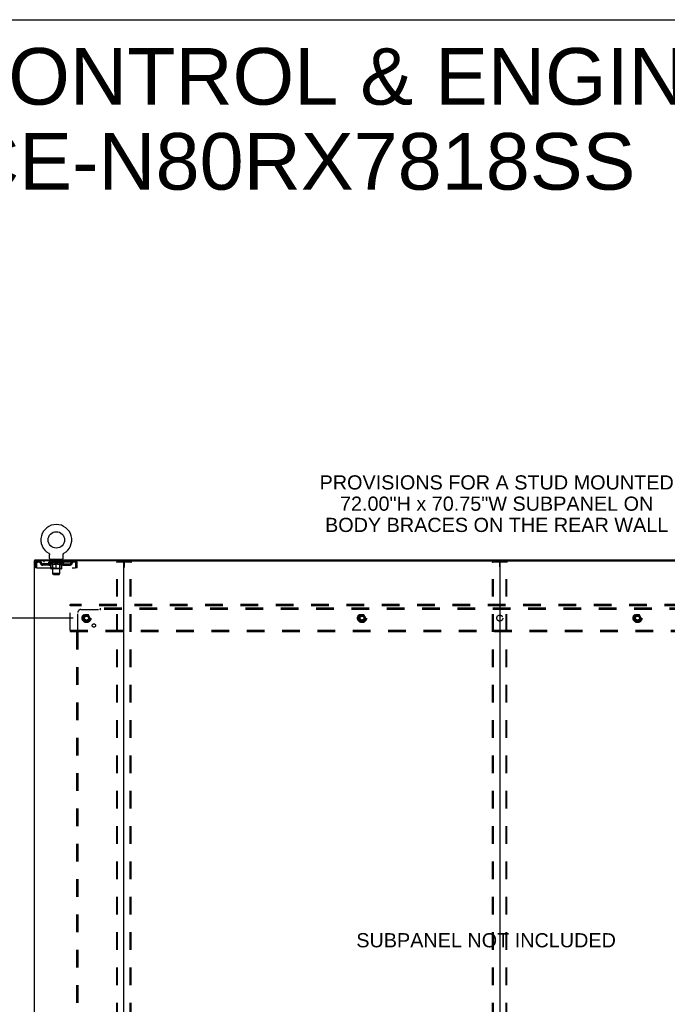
# Model space of a CAD drawing. Header units: inches. Extents: x 0 to 268, y 0 to 174.
# Tile 78 of 79: x 185 to 239, y 91 to 174. Entities that reach past the tile are written whole.
import ezdxf

# ---------------------------------------------------------------- set-up
doc = ezdxf.new("R2010")
doc.units = ezdxf.units.IN
doc.header["$LTSCALE"] = 14.749625
doc.header["$MEASUREMENT"] = 0
doc.linetypes.add('DOT', pattern=[0.2, 0.1, -0.1])
doc.linetypes.add('HIDDEN', pattern=[0.2, 0.1, -0.1])
doc.layers.get('0').update_dxf_attribs({"linetype": 'CONTINUOUS'})
for name, color, linetype in [('DEFAULT_2', 8, 'HIDDEN'), ('DIMENSIONS', 7, 'CONTINUOUS'), ('SUBPANEL', 7, 'CONTINUOUS'), ('WITNESSMARKS', 7, 'CONTINUOUS')]:
    doc.layers.add(name, color=color, linetype=linetype)
doc.styles.get("Standard").update_dxf_attribs({"font": 'arial.ttf'})
doc.dimstyles.new('DIMSTYLE_1', dxfattribs={"dimtxt": 1.183125, "dimasz": 1.5775, "dimexe": 0.09, "dimexo": 0.07, "dimgap": 0.0375, "dimtad": 0, "dimtih": 1, "dimtoh": 1, "dimzin": 4, "dimdsep": 46, "dimtxsty": 'Standard', "dimblk": '_FILLED', "dimblk1": '_FILLED', "dimblk2": '_FILLED', "dimcen": 0.09, "dimadec": 3, "dimazin": 1, "dimtfac": 1, "dimtdec": 3, "dimtofl": 0, "dimtmove": 0, "dimatfit": 3, "dimldrblk": '_FILLED', "dimfxl": 0, "dimtolj": 1, "dimtzin": 4, "dimarcsym": 0})

# ---------------------------------------------------------------- blocks, each defined once
blk = doc.blocks.new('_FILLED')
at = {"color": 0, "linetype": 'ByBlock'}
blk.add_solid([(0, 0), (-1, 0.2), (-1, -0.2)], dxfattribs=at)
blk = doc.blocks.new('*D4')
at = {"layer": 'DIMENSIONS', "color": 2, "linetype": 'Continuous'}
for p, q in [((189.43, 123.532), (178.333, 123.532)), ((179.753, 123.532), (179.753, 91.993)), ((179.753, 53.282), (179.753, 89.627)), ((189.43, 53.282), (178.333, 53.282))]:
    blk.add_line(p, q, dxfattribs=at)
at = {"layer": 'DIMENSIONS', "color": 2, "linetype": 'Continuous', "xscale": 1.5775, "yscale": 1.5775, "zscale": 1.5775}
for p, rotation in [((179.753, 123.532), 90), ((179.753, 53.282), 270)]:
    blk.add_blockref('_FILLED', p, dxfattribs=dict(at, rotation=rotation))
at = {"layer": 'DIMENSIONS', "color": 2, "linetype": 'Continuous', "insert": (179.753, 91.402), "char_height": 1.1831, "width": 4.13434, "attachment_point": 2, "line_spacing_factor": 0.9}
blk.add_mtext('70.25', dxfattribs=at)

msp = doc.modelspace()

# ---------------------------------------------------------------- linework, layer by layer
at = {"color": 7, "linetype": 'Continuous'}
for p, q in [((0, 173.525), (268.175, 173.525)), ((186.212, 128.303), (186.212, 128.407)), ((187.379, 128.945), (187.378, 128.945)), ((187.378, 128.945), (187.383, 128.943)), ((187.381, 128.944), (187.38, 128.945)), ((187.383, 128.943), (187.387, 128.94)), ((187.387, 128.94), (187.391, 128.937)), ((187.391, 128.937), (187.395, 128.934)), ((187.395, 128.934), (187.399, 128.931)), ((187.399, 128.931), (187.403, 128.928)), ((187.403, 128.928), (187.407, 128.924)), ((187.407, 128.924), (187.41, 128.921)), ((187.41, 128.921), (187.414, 128.917)), ((187.414, 128.917), (187.417, 128.913)), ((187.417, 128.913), (187.421, 128.909)), ((187.42, 128.909), (187.424, 128.905)), ((187.423, 128.905), (187.426, 128.901)), ((187.426, 128.901), (187.429, 128.897)), ((187.429, 128.897), (187.432, 128.892)), ((187.432, 128.892), (187.434, 128.888)), ((187.434, 128.888), (187.437, 128.883)), ((187.437, 128.883), (187.439, 128.879)), ((187.439, 128.879), (187.441, 128.874)), ((187.441, 128.874), (187.443, 128.869)), ((187.443, 128.869), (187.444, 128.865)), ((187.444, 128.865), (187.446, 128.86)), ((187.446, 128.86), (187.447, 128.855)), ((187.447, 128.855), (187.448, 128.85)), ((187.448, 128.85), (187.449, 128.845)), ((187.449, 128.845), (187.45, 128.84)), ((187.45, 128.84), (187.45, 128.835)), ((187.451, 128.825), (187.451, 128.82)), ((187.451, 128.506), (187.451, 128.82)), ((187.514, 128.437), (187.514, 128.407)), ((188.514, 128.437), (187.514, 128.437)), ((188.514, 128.437), (188.514, 128.407)), ((188.576, 128.506), (188.576, 128.82)), ((188.577, 128.835), (188.578, 128.84)), ((188.577, 128.83), (188.577, 128.835)), ((188.578, 128.845), (188.579, 128.85)), ((188.578, 128.84), (188.578, 128.845)), ((188.579, 128.85), (188.58, 128.855)), ((188.58, 128.855), (188.582, 128.86)), ((188.582, 128.86), (188.583, 128.865)), ((188.583, 128.865), (188.585, 128.869)), ((188.585, 128.869), (188.587, 128.874)), ((188.587, 128.874), (188.589, 128.879)), ((188.589, 128.879), (188.591, 128.883)), ((188.591, 128.883), (188.593, 128.888)), ((188.593, 128.888), (188.596, 128.892)), ((188.596, 128.892), (188.598, 128.897)), ((188.598, 128.897), (188.601, 128.901)), ((188.601, 128.901), (188.604, 128.905)), ((188.604, 128.905), (188.607, 128.909)), ((188.607, 128.909), (188.61, 128.913)), ((188.61, 128.913), (188.614, 128.917)), ((188.614, 128.917), (188.617, 128.921)), ((188.617, 128.921), (188.621, 128.924)), ((188.621, 128.924), (188.624, 128.928)), ((188.624, 128.928), (188.628, 128.931)), ((188.628, 128.931), (188.632, 128.934)), ((188.632, 128.934), (188.636, 128.937)), ((188.636, 128.937), (188.64, 128.94)), ((188.64, 128.94), (188.645, 128.943)), ((188.64, 128.94), (188.642, 128.941)), ((188.645, 128.943), (188.649, 128.945)), ((188.648, 128.945), (188.646, 128.944)), ((188.649, 128.945), (188.649, 128.945)), ((186.25, 128.303), (186.221, 128.303)), ((193.62, 128.303), (256.45, 128.303)), ((225.035, 128.263), (225.035, 48.551))]:
    msp.add_line(p, q, dxfattribs=at)
at = {"color": 3, "linetype": 'Continuous'}
for p, q in [((186.212, 128.407), (263.858, 128.407)), ((186.16, 128.303), (186.16, 48.511)), ((186.221, 128.303), (186.16, 128.303)), ((193.62, 128.303), (186.25, 128.303)), ((193.66, 48.551), (193.66, 128.263))]:
    msp.add_line(p, q, dxfattribs=at)
at = {"color": 7, "linetype": 'Continuous'}
for points in [[(187.45, 128.835), (187.451, 128.83), (187.451, 128.825)], [(188.576, 128.82), (188.576, 128.825), (188.577, 128.83)], [(188.576, 128.82), (188.576, 128.825), (188.577, 128.83)]]:
    msp.add_lwpolyline(points, dxfattribs=at)
msp.add_circle((188.014, 130.065), 0.688, dxfattribs=at)
for centre, radius, start, end in [((188.014, 130.065), 1.288, 299.50527, 240.49473), ((187.52, 128.506), 0.069, 180, 265), ((188.507, 128.506), 0.069, 275, 360), ((193.7, 128.263), 0.04, 90, 180), ((224.995, 128.263), 0.04, 0, 90), ((225.075, 128.263), 0.04, 90, 180)]:
    msp.add_arc(centre, radius, start, end, dxfattribs=at)
at = {"color": 3, "linetype": 'Continuous'}
msp.add_arc((193.62, 128.263), 0.04, 0, 90, dxfattribs=at)
at = {"layer": 'DEFAULT_2', "color": 8, "linetype": 'HIDDEN'}
for p, q in [((187.378, 128.945), (187.378, 128.945)), ((187.386, 128.941), (187.387, 128.94)), ((187.611, 128.437), (187.611, 128.407)), ((187.649, 128.347), (187.649, 128.427)), ((187.719, 128.337), (187.659, 128.337)), ((187.714, 127.256), (187.714, 128.327)), ((188.369, 128.337), (188.309, 128.337)), ((188.314, 127.256), (188.314, 128.327)), ((188.379, 128.347), (188.379, 128.427)), ((188.417, 128.437), (188.417, 128.407)), ((186.264, 128.136), (186.264, 127.741)), ((186.264, 128.136), (186.368, 128.136)), ((186.368, 127.741), (186.264, 127.741)), ((186.368, 128.136), (186.368, 127.741)), ((186.398, 127.741), (186.398, 128.136)), ((186.398, 127.741), (189.63, 127.741)), ((186.431, 128.303), (186.431, 128.199)), ((189.597, 128.199), (186.431, 128.199)), ((186.899, 127.948), (186.899, 128.052)), ((187.382, 128.052), (186.899, 128.052)), ((187.382, 127.948), (186.899, 127.948)), ((186.982, 128.303), (186.982, 128.199)), ((187.149, 127.948), (187.149, 128.052)), ((187.38, 128.152), (187.38, 128.199)), ((187.54, 128.041), (187.38, 128.152)), ((188.647, 128.152), (187.38, 128.152)), ((187.39, 128.193), (187.39, 128.199)), ((187.399, 128.189), (187.399, 128.193)), ((187.399, 128.189), (188.629, 128.189)), ((187.408, 128.189), (187.408, 128.193)), ((187.409, 128.189), (187.409, 128.193)), ((187.419, 128.193), (187.419, 128.199)), ((187.435, 128.189), (187.435, 128.193)), ((187.437, 128.189), (187.437, 128.193)), ((187.465, 128.193), (187.465, 128.199)), ((187.48, 128.189), (187.48, 128.193)), ((187.482, 128.189), (187.482, 128.193)), ((187.687, 128.192), (187.485, 128.192)), ((187.529, 128.193), (187.529, 128.199)), ((187.53, 128.189), (187.53, 128.192)), ((187.531, 128.189), (187.531, 128.192)), ((187.534, 128.189), (187.534, 128.192)), ((187.54, 128.041), (187.55, 128.041)), ((187.541, 128.189), (187.541, 128.193)), ((187.541, 128.189), (187.541, 128.192)), ((187.544, 128.189), (187.544, 128.193)), ((187.548, 128.189), (187.548, 128.193)), ((187.55, 127.678), (187.55, 128.084)), ((187.552, 128.189), (187.552, 128.192)), ((187.566, 128.189), (187.566, 128.192)), ((187.576, 128.199), (187.576, 128.303)), ((187.584, 128.189), (187.584, 128.192)), ((187.585, 128.189), (187.585, 128.195)), ((188.44, 127.641), (187.587, 127.641)), ((187.605, 128.189), (187.605, 128.192)), ((187.607, 128.193), (187.607, 128.199)), ((187.616, 128.189), (187.616, 128.193)), ((187.62, 128.189), (187.62, 128.193)), ((187.63, 128.189), (187.63, 128.192)), ((187.641, 128.189), (187.641, 128.196)), ((187.657, 128.189), (187.657, 128.192)), ((187.66, 128.189), (187.66, 128.192)), ((187.701, 127.681), (187.661, 127.641)), ((187.687, 128.189), (187.687, 128.192)), ((187.754, 128.192), (187.692, 128.192)), ((187.693, 128.041), (187.872, 128.041)), ((187.697, 128.193), (187.697, 128.199)), ((187.701, 127.681), (187.701, 128.149)), ((188.326, 127.681), (187.701, 127.681)), ((187.704, 128.189), (187.704, 128.193)), ((187.709, 128.189), (187.709, 128.193)), ((187.715, 128.189), (187.715, 128.198)), ((187.719, 128.189), (187.719, 128.192)), ((187.73, 128.189), (187.73, 128.192)), ((187.754, 128.189), (187.754, 128.192)), ((187.829, 128.192), (187.77, 128.192)), ((187.79, 128.189), (187.79, 128.192)), ((187.797, 128.193), (187.797, 128.199)), ((187.801, 128.189), (187.801, 128.193)), ((187.803, 128.189), (187.803, 128.198)), ((187.806, 128.189), (187.806, 128.193)), ((187.813, 128.189), (187.813, 128.193)), ((187.829, 128.189), (187.829, 128.192)), ((187.909, 128.192), (187.855, 128.192)), ((187.868, 128.189), (187.868, 128.192)), ((187.899, 128.192), (187.977, 128.197)), ((187.904, 128.193), (187.904, 128.199)), ((187.904, 128.193), (187.904, 128.199)), ((187.904, 128.199), (187.904, 128.199)), ((187.904, 128.189), (187.904, 128.193)), ((187.908, 128.189), (187.908, 128.193)), ((187.909, 128.189), (187.909, 128.192)), ((187.91, 128.189), (187.91, 128.193)), ((187.945, 128.192), (188.009, 128.192)), ((187.95, 128.189), (187.95, 128.192)), ((187.956, 128.192), (187.956, 128.196)), ((187.977, 128.192), (187.977, 128.197)), ((187.993, 128.189), (187.993, 128.192)), ((188.011, 128.193), (188.011, 128.193)), ((188.011, 128.189), (188.011, 128.193)), ((188.011, 128.189), (188.011, 128.193)), ((188.014, 128.193), (188.014, 128.199)), ((188.014, 128.199), (188.128, 128.192)), ((188.014, 127.641), (188.014, 128.085)), ((188.016, 128.189), (188.016, 128.193)), ((188.016, 128.189), (188.016, 128.193)), ((188.016, 128.193), (188.016, 128.193)), ((188.035, 128.189), (188.035, 128.192)), ((188.035, 128.192), (188.083, 128.192)), ((188.077, 128.189), (188.077, 128.192)), ((188.118, 128.189), (188.118, 128.193)), ((188.118, 128.189), (188.118, 128.192)), ((188.118, 128.192), (188.173, 128.192)), ((188.119, 128.189), (188.119, 128.193)), ((188.123, 128.193), (188.123, 128.199)), ((188.123, 128.199), (188.124, 128.199)), ((188.123, 128.189), (188.123, 128.193)), ((188.124, 128.193), (188.124, 128.199)), ((188.155, 128.041), (188.335, 128.041)), ((188.16, 128.189), (188.16, 128.192)), ((188.199, 128.189), (188.199, 128.192)), ((188.199, 128.192), (188.258, 128.192)), ((188.214, 128.189), (188.214, 128.193)), ((188.222, 128.189), (188.222, 128.193)), ((188.224, 128.189), (188.224, 128.198)), ((188.227, 128.189), (188.227, 128.193)), ((188.23, 128.193), (188.23, 128.199)), ((188.238, 128.189), (188.238, 128.192)), ((188.274, 128.189), (188.274, 128.192)), ((188.274, 128.192), (188.336, 128.192)), ((188.298, 128.189), (188.298, 128.192)), ((188.309, 128.189), (188.309, 128.192)), ((188.313, 128.189), (188.313, 128.198)), ((188.319, 128.189), (188.319, 128.193)), ((188.324, 128.189), (188.324, 128.193)), ((188.326, 127.681), (188.326, 128.149)), ((188.326, 127.681), (188.366, 127.641)), ((188.33, 128.193), (188.33, 128.199)), ((188.341, 128.189), (188.341, 128.192)), ((188.341, 128.192), (188.542, 128.192)), ((188.368, 128.189), (188.368, 128.192)), ((188.371, 128.189), (188.371, 128.192)), ((188.386, 128.189), (188.386, 128.196)), ((188.398, 128.189), (188.398, 128.192)), ((188.407, 128.189), (188.407, 128.193)), ((188.411, 128.189), (188.411, 128.193)), ((188.421, 128.193), (188.421, 128.199)), ((188.422, 128.189), (188.422, 128.192)), ((188.443, 128.189), (188.443, 128.195)), ((188.443, 128.189), (188.443, 128.192)), ((188.451, 128.199), (188.451, 128.303)), ((188.461, 128.189), (188.461, 128.192)), ((188.475, 128.189), (188.475, 128.192)), ((188.477, 127.678), (188.477, 128.084)), ((188.477, 128.041), (188.488, 128.041)), ((188.48, 128.189), (188.48, 128.193)), ((188.483, 128.189), (188.483, 128.193)), ((188.487, 128.189), (188.487, 128.193)), ((188.487, 128.189), (188.487, 128.192)), ((188.488, 128.041), (188.647, 128.152)), ((188.494, 128.189), (188.494, 128.192)), ((188.497, 128.189), (188.497, 128.192)), ((188.497, 128.189), (188.497, 128.192)), ((188.499, 128.193), (188.499, 128.199)), ((188.545, 128.189), (188.545, 128.193)), ((188.548, 128.189), (188.548, 128.193)), ((188.562, 128.193), (188.562, 128.199)), ((188.591, 128.189), (188.591, 128.193)), ((188.593, 128.189), (188.593, 128.193)), ((188.609, 128.193), (188.609, 128.199)), ((188.619, 128.189), (188.619, 128.193)), ((188.62, 128.189), (188.62, 128.193)), ((188.629, 128.189), (188.629, 128.193)), ((188.637, 128.193), (188.637, 128.199)), ((188.645, 128.052), (189.128, 128.052)), ((188.645, 127.948), (189.128, 127.948)), ((188.647, 128.152), (188.647, 128.199)), ((188.878, 127.948), (188.878, 128.052)), ((189.045, 128.303), (189.045, 128.199)), ((189.128, 127.948), (189.128, 128.052)), ((189.597, 128.303), (189.597, 128.199)), ((189.599, 128.302), (189.597, 128.303)), ((189.63, 128.136), (189.63, 127.741)), ((189.66, 127.741), (189.66, 128.136)), ((189.764, 128.136), (189.66, 128.136)), ((189.764, 127.741), (189.66, 127.741)), ((189.764, 127.741), (189.764, 128.136)), ((193.056, 48.625), (193.056, 128.19)), ((193.077, 128.22), (194.242, 128.22)), ((193.129, 48.625), (193.129, 128.19)), ((194.19, 48.625), (194.19, 128.19)), ((194.264, 48.625), (194.264, 128.19)), ((224.431, 48.625), (224.431, 128.19)), ((224.452, 128.22), (225.617, 128.22)), ((224.504, 48.625), (224.504, 128.19)), ((225.565, 48.625), (225.565, 128.19)), ((225.639, 48.625), (225.639, 128.19)), ((187.783, 127.187), (187.714, 127.256)), ((188.314, 127.256), (187.714, 127.256)), ((187.783, 127.187), (188.245, 127.187)), ((188.245, 127.187), (188.314, 127.256)), ((189.16, 124.553), (189.16, 124.657)), ((260.91, 124.657), (189.16, 124.657)), ((189.16, 122.511), (189.16, 124.553)), ((260.91, 124.553), (189.16, 124.553)), ((190.372, 123.805), (190.217, 123.537)), ((190.217, 123.527), (190.372, 123.26)), ((190.689, 123.81), (190.38, 123.81)), ((190.852, 123.537), (190.698, 123.805)), ((190.698, 123.26), (190.852, 123.527)), ((213.372, 123.805), (213.217, 123.537)), ((213.217, 123.527), (213.372, 123.26)), ((213.689, 123.81), (213.38, 123.81)), ((213.852, 123.537), (213.698, 123.805)), ((213.698, 123.26), (213.852, 123.527)), ((236.372, 123.805), (236.217, 123.537)), ((236.217, 123.527), (236.372, 123.26)), ((236.689, 123.81), (236.38, 123.81)), ((236.852, 123.537), (236.698, 123.805)), ((236.698, 123.26), (236.852, 123.527)), ((190.689, 123.255), (190.38, 123.255)), ((213.689, 123.255), (213.38, 123.255)), ((236.689, 123.255), (236.38, 123.255)), ((189.16, 122.511), (189.16, 122.407)), ((189.16, 122.511), (260.91, 122.511)), ((189.16, 122.407), (260.91, 122.407))]:
    msp.add_line(p, q, dxfattribs=at)
for points in [[(186.431, 128.303), (186.428, 128.302), (186.426, 128.299), (186.424, 128.294), (186.421, 128.287), (186.419, 128.278), (186.417, 128.267), (186.414, 128.254), (186.412, 128.24), (186.41, 128.225), (186.407, 128.209), (186.405, 128.191), (186.402, 128.173), (186.4, 128.155), (186.398, 128.136)], [(186.431, 128.199), (186.428, 128.199), (186.426, 128.198), (186.424, 128.196), (186.421, 128.193), (186.419, 128.19), (186.417, 128.185), (186.414, 128.181), (186.412, 128.175), (186.41, 128.17), (186.407, 128.163), (186.405, 128.157), (186.402, 128.15), (186.4, 128.143), (186.398, 128.136)], [(187.7, 128.041), (187.675, 128.045), (187.651, 128.051), (187.626, 128.058), (187.601, 128.066), (187.576, 128.074), (187.55, 128.084)], [(187.55, 128.083), (187.575, 128.074), (187.599, 128.065), (187.623, 128.058), (187.646, 128.051), (187.669, 128.046), (187.693, 128.041)], [(188.014, 128.085), (187.988, 128.075), (187.962, 128.066), (187.937, 128.058), (187.912, 128.051), (187.887, 128.045), (187.863, 128.041)], [(187.872, 128.041), (187.896, 128.046), (187.919, 128.051), (187.942, 128.058), (187.966, 128.065), (187.99, 128.074), (188.014, 128.083)], [(188.165, 128.041), (188.14, 128.045), (188.115, 128.051), (188.09, 128.058), (188.065, 128.066), (188.039, 128.075), (188.014, 128.085)], [(188.014, 128.083), (188.038, 128.073), (188.062, 128.065), (188.085, 128.058), (188.109, 128.051), (188.132, 128.045), (188.155, 128.041)], [(188.477, 128.084), (188.451, 128.074), (188.426, 128.065), (188.401, 128.058), (188.376, 128.051), (188.352, 128.045), (188.327, 128.041)], [(188.335, 128.041), (188.358, 128.046), (188.382, 128.051), (188.405, 128.058), (188.429, 128.065), (188.453, 128.074), (188.477, 128.083)], [(189.606, 128.193), (189.604, 128.196), (189.601, 128.198), (189.599, 128.199), (189.597, 128.199)], [(189.599, 128.302), (189.601, 128.299), (189.604, 128.294), (189.606, 128.287), (189.609, 128.278), (189.611, 128.267), (189.613, 128.254), (189.616, 128.24), (189.618, 128.225), (189.62, 128.209), (189.623, 128.191), (189.625, 128.173), (189.627, 128.155), (189.63, 128.136)], [(189.606, 128.193), (189.609, 128.19), (189.611, 128.185), (189.613, 128.181), (189.616, 128.175), (189.618, 128.17), (189.62, 128.163), (189.623, 128.157), (189.625, 128.15), (189.627, 128.143), (189.63, 128.136)], [(193.056, 128.19), (193.057, 128.198), (193.059, 128.205), (193.062, 128.211), (193.066, 128.216), (193.071, 128.219), (193.077, 128.22)], [(193.151, 128.22), (193.145, 128.219), (193.14, 128.216), (193.136, 128.211), (193.132, 128.205), (193.13, 128.198), (193.129, 128.19)], [(194.19, 128.19), (194.189, 128.198), (194.187, 128.205), (194.184, 128.211), (194.179, 128.216), (194.175, 128.219), (194.169, 128.22)], [(194.242, 128.22), (194.248, 128.219), (194.253, 128.216), (194.257, 128.211), (194.261, 128.205), (194.263, 128.198), (194.264, 128.19)], [(224.431, 128.19), (224.432, 128.198), (224.434, 128.205), (224.437, 128.211), (224.441, 128.216), (224.446, 128.219), (224.452, 128.22)], [(224.526, 128.22), (224.52, 128.219), (224.515, 128.216), (224.511, 128.211), (224.507, 128.205), (224.505, 128.198), (224.504, 128.19)], [(225.565, 128.19), (225.564, 128.198), (225.562, 128.205), (225.559, 128.211), (225.554, 128.216), (225.55, 128.219), (225.544, 128.22)], [(225.617, 128.22), (225.623, 128.219), (225.628, 128.216), (225.632, 128.211), (225.636, 128.205), (225.638, 128.198), (225.639, 128.19)]]:
    msp.add_lwpolyline(points, dxfattribs=at)
for centre, radius in [((190.535, 123.532), 0.372), ((190.535, 123.532), 0.356), ((190.535, 123.532), 0.312), ((190.535, 123.532), 0.204), ((190.535, 123.532), 0.188), ((190.535, 123.532), 0.183), ((190.535, 123.532), 0.165), ((213.535, 123.532), 0.372), ((213.535, 123.532), 0.356), ((213.535, 123.532), 0.312), ((213.535, 123.532), 0.204), ((213.535, 123.532), 0.188), ((213.535, 123.532), 0.183), ((213.535, 123.532), 0.165), ((236.535, 123.532), 0.372), ((236.535, 123.532), 0.356), ((236.535, 123.532), 0.312), ((236.535, 123.532), 0.204), ((236.535, 123.532), 0.188), ((236.535, 123.532), 0.183), ((236.535, 123.532), 0.165)]:
    msp.add_circle(centre, radius, dxfattribs=at)
at = {"layer": 'DEFAULT_2', "color": 8, "linetype": 'DOT'}
for centre in [(190.535, 123.532), (213.535, 123.532), (236.535, 123.532)]:
    msp.add_circle(centre, 0.17, dxfattribs=at)
at = {"layer": 'DEFAULT_2', "color": 8, "linetype": 'HIDDEN'}
for centre, radius, start, end in [((187.52, 128.506), 0.069, 265, 270), ((187.639, 128.427), 0.01, 0, 90), ((187.659, 128.347), 0.01, 180, 270), ((187.704, 128.327), 0.01, 0, 90), ((188.324, 128.327), 0.01, 90, 180), ((188.369, 128.347), 0.01, 270, 360), ((188.389, 128.427), 0.01, 90, 180), ((188.507, 128.506), 0.069, 270, 275), ((186.431, 128.136), 0.167, 90, 180), ((186.431, 128.136), 0.063, 90, 180), ((186.61, 128.136), 0.167, 8.07163, 90), ((186.611, 128.137), 0.0625, 7.98631, 90), ((186.899, 128.177), 0.229, 187.98631, 270), ((186.899, 128.177), 0.125, 188.07163, 270), ((187.382, 128.177), 0.125, 270, 351.92837), ((187.382, 128.177), 0.229, 270, 352.01369), ((187.671, 128.136), 0.167, 90, 171.92837), ((187.587, 127.678), 0.0371, 180, 270), ((187.671, 128.137), 0.0625, 90, 172.01369), ((187.661, 128.149), 0.0398, 0, 90), ((188.366, 128.149), 0.0398, 90, 180), ((188.356, 128.136), 0.167, 8.07163, 90), ((188.357, 128.137), 0.0625, 7.98631, 90), ((188.645, 128.177), 0.229, 187.98631, 270), ((188.44, 127.678), 0.0371, 270, 360), ((188.645, 128.177), 0.125, 188.07163, 270), ((189.128, 128.177), 0.125, 270, 351.92837), ((189.128, 128.177), 0.229, 270, 352.01369), ((189.417, 128.136), 0.167, 90, 171.92837), ((189.417, 128.137), 0.0625, 90, 172.01369), ((189.597, 128.136), 0.167, 0, 90), ((189.597, 128.136), 0.063, 0, 90), ((190.226, 123.532), 0.01, 150.01268, 209.98829), ((190.38, 123.8), 0.01, 90.01235, 149.98915), ((190.689, 123.8), 0.01, 30.01204, 89.98872), ((190.844, 123.532), 0.01, 330.01268, 29.98829), ((213.226, 123.532), 0.01, 150.01268, 209.98829), ((213.38, 123.8), 0.01, 90.01235, 149.98915), ((213.689, 123.8), 0.01, 30.01204, 89.98872), ((213.844, 123.532), 0.01, 330.01268, 29.98829), ((236.226, 123.532), 0.01, 150.01268, 209.98829), ((236.38, 123.8), 0.01, 90.01235, 149.98915), ((236.689, 123.8), 0.01, 30.01204, 89.98872), ((236.844, 123.532), 0.01, 330.01268, 29.98829), ((190.38, 123.265), 0.01, 210.01204, 269.98872), ((190.689, 123.265), 0.01, 270.01235, 329.98915), ((213.38, 123.265), 0.01, 210.01204, 269.98872), ((213.689, 123.265), 0.01, 270.01235, 329.98915), ((236.38, 123.265), 0.01, 210.01204, 269.98872), ((236.689, 123.265), 0.01, 270.01235, 329.98915)]:
    msp.add_arc(centre, radius, start, end, dxfattribs=at)
for centre, major_axis, ratio, start_param, end_param in [((188.014, 128.199), (0.633, 0.007), 0.05963, 2.96643, 3.140963), ((187.361, 128.187), (0.198, 0), 0.060556, 0.430652, 1.470503), ((188.014, 128.199), (0.633, 0), 0.060556, -3.141593, -2.96706), ((187.361, 128.181), (0.198, 0.002), 0.05963, 1.376596, 1.469874), ((188.014, 128.199), (0.633, 0.013), 0.05688, 2.791345, 2.965878), ((187.336, 128.187), (0.198, 0.002), 0.05963, 0.25549, 1.295341), ((187.405, 128.187), (0.198, -0.002), 0.05963, 0.605815, 1.645666), ((188.014, 128.199), (0.633, -0.007), 0.05963, -2.96643, -2.791898), ((187.405, 128.181), (0.198, 0), 0.060556, 1.551758, 1.645036), ((187.336, 128.181), (0.198, 0.004), 0.05688, 1.20151, 1.294789), ((187.406, 128.183), (0.164, 0.002), 0.05963, 1.065228, 1.614276), ((187.386, 128.183), (0.164, 0.003), 0.05688, 0.890143, 1.43919), ((187.444, 128.183), (0.164, 0), 0.060556, 1.240391, 1.789438), ((188.014, 128.199), (0.633, 0.019), 0.052395, 2.616403, 2.790936), ((187.333, 128.187), (0.198, 0.004), 0.05688, 0.080405, 1.120256), ((187.467, 128.187), (0.198, -0.004), 0.05688, 0.7809, 1.820751), ((188.014, 128.199), (0.633, -0.013), 0.05688, -2.791345, -2.616812), ((187.467, 128.181), (0.198, -0.002), 0.05963, 1.72692, 1.820198), ((187.333, 128.181), (0.198, 0.006), 0.052395, 1.026568, 1.119847), ((187.386, 128.183), (0.164, 0.005), 0.052395, 0.715201, 1.264248), ((187.5, 128.183), (0.164, -0.002), 0.05963, 1.415553, 1.9646), ((188.014, 128.199), (0.633, 0.025), 0.046319, 2.441654, 2.616187), ((187.547, 128.187), (0.198, -0.006), 0.052395, 0.955842, 1.995693), ((188.014, 128.199), (0.633, -0.019), 0.052395, -2.616403, -2.44187), ((187.35, 128.187), (0.198, 0.006), 0.052395, -0.094537, 0.945314), ((187.547, 128.181), (0.198, -0.004), 0.05688, 1.902006, 1.995284), ((187.35, 128.181), (0.198, 0.008), 0.046319, 0.851819, 0.945098), ((187.404, 128.183), (0.164, 0.006), 0.046319, 0.540452, 1.089499), ((187.571, 128.183), (0.164, -0.003), 0.05688, 1.590638, 2.139686), ((188.014, 128.199), (0.633, 0.029), 0.038841, 2.267123, 2.441656), ((187.64, 128.187), (0.198, -0.008), 0.046319, 1.130591, 2.170442), ((187.387, 128.187), (0.198, 0.008), 0.046319, -0.269286, 0.770565), ((188.014, 128.199), (0.633, -0.025), 0.046319, -2.441654, -2.267121), ((187.64, 128.181), (0.198, -0.006), 0.052395, 2.076947, 2.170226), ((187.387, 128.181), (0.198, 0.009), 0.038841, 0.677289, 0.770567), ((187.441, 128.183), (0.164, 0.008), 0.038841, 0.365921, 0.914969), ((187.655, 128.183), (0.164, -0.005), 0.052395, 1.76558, 2.314627), ((188.014, 128.199), (0.633, 0.033), 0.030195, 2.09281, 2.267343), ((187.745, 128.187), (0.198, -0.009), 0.038841, 1.305122, 2.344973), ((187.443, 128.187), (0.198, 0.009), 0.038841, -0.443817, 0.596034), ((188.014, 128.199), (0.633, -0.029), 0.038841, -2.267123, -2.092591), ((187.745, 128.181), (0.198, -0.008), 0.046319, 2.251696, 2.344975), ((187.443, 128.181), (0.198, 0.01), 0.030195, 0.502975, 0.596254), ((187.495, 128.183), (0.164, 0.009), 0.030195, 0.191608, 0.740655), ((187.751, 128.183), (0.164, -0.006), 0.046319, 1.940329, 2.489376), ((187.516, 128.187), (0.198, 0.01), 0.030195, -0.61813, 0.421721), ((188.014, 128.199), (0.633, 0.036), 0.020645, 1.918687, 2.09322), ((187.858, 128.187), (0.198, -0.01), 0.030195, 1.479435, 2.519286), ((188.014, 128.199), (0.633, -0.033), 0.030195, -2.09281, -1.918277), ((187.858, 128.181), (0.198, -0.009), 0.038841, 2.426227, 2.519505), ((187.516, 128.181), (0.198, 0.011), 0.020645, 0.328852, 0.422131), ((187.565, 128.183), (0.164, 0.009), 0.020645, 0.017485, 0.566532), ((187.854, 128.183), (0.164, -0.008), 0.038841, 2.11486, 2.663907), ((187.605, 128.187), (0.198, 0.011), 0.020645, -0.792253, 0.247598), ((188.014, 128.199), (0.633, 0.038), 0.010478, 1.744704, 1.919237), ((187.976, 128.187), (0.198, -0.011), 0.020645, 1.653558, 2.693409), ((188.014, 128.199), (0.633, -0.036), 0.020645, -1.918687, -1.744154), ((187.976, 128.181), (0.198, -0.01), 0.030195, 2.60054, 2.693819), ((187.605, 128.181), (0.198, 0.012), 0.010478, 0.154869, 0.248148), ((187.649, 128.183), (0.164, 0.01), 0.010478, 6.126688, 6.675735), ((187.963, 128.183), (0.164, -0.009), 0.030195, 2.289173, 2.83822), ((187.706, 128.187), (0.198, 0.012), 0.010478, -0.966236, -0.000846), ((188.094, 128.187), (0.198, -0.012), 0.010478, 1.827541, 2.867392), ((188.014, 128.199), (0.633, -0.038), 0.010478, -1.744704, -1.570171), ((188.094, 128.181), (0.198, -0.011), 0.020645, 2.774664, 2.867942), ((188.072, 128.183), (0.164, -0.009), 0.020645, 2.463296, 3.012344), ((187.933, 128.187), (0.198, 0.012), 0.010478, 0.274201, 1.314052), ((187.847, 128.183), (0.164, 0.01), 0.010478, -0.000298, 0.504314), ((187.817, 128.181), (0.198, 0.012), 0.010478, 0.192946, 0.399283), ((188.014, 128.199), (0.633, 0.038), 0.010478, -1.578586, -1.396888), ((188.211, 128.181), (0.198, -0.012), 0.010478, 2.948646, 3.041925), ((188.181, 128.183), (0.164, -0.01), 0.010478, 2.637279, 3.142076), ((188.052, 128.187), (0.198, 0.011), 0.020645, 0.448184, 1.488034), ((187.955, 128.183), (0.164, 0.009), 0.020645, 0.129249, 0.678296), ((187.933, 128.181), (0.198, 0.011), 0.020645, 0.273651, 0.366929), ((188.321, 128.187), (0.198, -0.012), 0.010478, -3.140747, -2.175357), ((188.014, 128.199), (0.633, 0.036), 0.020645, -1.397439, -1.222906), ((188.014, 128.199), (0.633, -0.038), 0.010478, 1.222355, 1.396888), ((188.17, 128.187), (0.198, 0.01), 0.030195, 0.622307, 1.662158), ((188.065, 128.183), (0.164, 0.009), 0.030195, 0.303372, 0.852419), ((188.378, 128.183), (0.164, -0.01), 0.010478, 2.749043, 3.29809), ((188.422, 128.187), (0.198, -0.011), 0.020645, 2.893995, 3.933846), ((188.052, 128.181), (0.198, 0.01), 0.030195, 0.447774, 0.541052), ((188.422, 128.181), (0.198, -0.012), 0.010478, 2.893445, 2.986723), ((188.014, 128.199), (0.633, 0.033), 0.030195, -1.223315, -1.048783), ((188.014, 128.199), (0.633, -0.036), 0.020645, 1.048373, 1.222906), ((188.283, 128.187), (0.198, 0.009), 0.038841, 0.79662, 1.836471), ((188.173, 128.183), (0.164, 0.008), 0.038841, 0.477686, 1.026733), ((188.462, 128.183), (0.164, -0.009), 0.020645, 2.57506, 3.124108), ((188.511, 128.187), (0.198, -0.01), 0.030195, 2.719872, 3.759723), ((188.387, 128.187), (0.198, 0.008), 0.046319, 0.971151, 2.011002), ((188.17, 128.181), (0.198, 0.009), 0.038841, 0.622087, 0.715366), ((188.511, 128.181), (0.198, -0.011), 0.020645, 2.719462, 2.812741), ((188.014, 128.199), (0.633, 0.029), 0.038841, -1.049002, -0.874469), ((188.014, 128.199), (0.633, -0.033), 0.030195, 0.87425, 1.048783), ((188.277, 128.183), (0.164, 0.006), 0.046319, 0.652216, 1.201263), ((188.481, 128.187), (0.198, 0.006), 0.052395, 1.1459, 2.185751), ((188.532, 128.183), (0.164, -0.009), 0.030195, 2.400937, 2.949985), ((188.585, 128.187), (0.198, -0.009), 0.038841, 2.545558, 3.585409), ((188.372, 128.183), (0.164, 0.005), 0.052395, 0.826965, 1.376012), ((188.283, 128.181), (0.198, 0.008), 0.046319, 0.796618, 0.889896), ((188.585, 128.181), (0.198, -0.01), 0.030195, 2.545339, 2.638617), ((188.56, 128.187), (0.198, 0.004), 0.05688, 1.320842, 2.360692), ((188.014, 128.199), (0.633, 0.025), 0.046319, -0.874471, -0.699939), ((188.014, 128.199), (0.633, -0.029), 0.038841, 0.699936, 0.874469), ((188.641, 128.187), (0.198, -0.008), 0.046319, 2.371028, 3.410879), ((188.587, 128.183), (0.164, -0.008), 0.038841, 2.226624, 2.775671), ((188.623, 128.187), (0.198, 0.002), 0.05963, 1.495927, 2.535778), ((188.457, 128.183), (0.164, 0.003), 0.05688, 1.001907, 1.550954), ((188.678, 128.187), (0.198, -0.006), 0.052395, 2.196279, 3.23613), ((188.387, 128.181), (0.198, 0.006), 0.052395, 0.971367, 1.064645), ((188.623, 128.183), (0.164, -0.006), 0.046319, 2.052093, 2.601141), ((188.667, 128.187), (0.198, 0), 0.060556, 1.671089, 2.71094), ((188.641, 128.181), (0.198, -0.009), 0.038841, 2.371026, 2.464304), ((188.695, 128.187), (0.198, -0.004), 0.05688, 2.021337, 3.061188), ((188.014, 128.199), (0.633, 0.019), 0.052395, -0.699723, -0.52519), ((188.014, 128.199), (0.633, -0.025), 0.046319, 0.525406, 0.699939), ((188.691, 128.187), (0.198, -0.002), 0.05963, 1.846251, 2.886102), ((188.528, 128.183), (0.164, 0.002), 0.05963, 1.176993, 1.72604), ((188.642, 128.183), (0.164, -0.005), 0.052395, 1.877344, 2.426392), ((188.583, 128.183), (0.164, 0), 0.060556, 1.352155, 1.901202), ((188.641, 128.183), (0.164, -0.003), 0.05688, 1.702402, 2.25145), ((188.621, 128.183), (0.164, -0.002), 0.05963, 1.527317, 2.076364), ((188.481, 128.181), (0.198, 0.004), 0.05688, 1.146309, 1.239587), ((188.678, 128.181), (0.198, -0.008), 0.046319, 2.196495, 2.289773), ((188.014, 128.199), (0.633, 0.013), 0.05688, -0.524781, -0.350248), ((188.014, 128.199), (0.633, -0.019), 0.052395, 0.350657, 0.52519), ((188.56, 128.181), (0.198, 0.002), 0.05963, 1.321394, 1.414673), ((188.695, 128.181), (0.198, -0.006), 0.052395, 2.021746, 2.115024), ((188.014, 128.199), (0.633, 0.007), 0.05963, -0.349695, -0.175162), ((188.014, 128.199), (0.633, -0.013), 0.05688, 0.175715, 0.350248), ((188.623, 128.181), (0.198, 0), 0.060556, 1.496556, 1.589835), ((188.691, 128.181), (0.198, -0.004), 0.05688, 1.846804, 1.940083), ((188.667, 128.181), (0.198, -0.002), 0.05963, 1.671719, 1.764997), ((188.014, 128.199), (0.633, 0), 0.060556, -0.174533, 0), ((188.014, 128.199), (0.633, -0.007), 0.05963, 0.000629, 0.175162)]:
    msp.add_ellipse(centre, major_axis=major_axis, ratio=ratio, start_param=start_param, end_param=end_param, dxfattribs=at)
at = {"layer": 'SUBPANEL', "color": 8, "linetype": 'HIDDEN'}
for p, q in [((190.066, 124.251), (191.656, 124.251)), ((191.674, 124.27), (191.667, 124.262)), ((191.691, 124.21), (191.691, 124.376)), ((258.378, 124.376), (191.691, 124.376)), ((258.378, 124.251), (191.691, 124.251)), ((195.816, 124.251), (195.816, 124.376)), ((189.816, 122.411), (189.816, 124.001)), ((189.691, 122.376), (189.691, 54.438)), ((189.691, 122.376), (189.857, 122.376)), ((189.816, 122.376), (189.816, 54.438)), ((189.816, 118.251), (189.691, 118.251))]:
    msp.add_line(p, q, dxfattribs=at)
for points in [[(191.667, 124.262), (191.665, 124.26), (191.663, 124.258), (191.661, 124.256), (191.659, 124.254), (191.657, 124.253), (191.656, 124.251)], [(191.665, 124.237), (191.664, 124.24), (191.662, 124.242), (191.66, 124.245), (191.659, 124.247), (191.657, 124.249), (191.656, 124.251)], [(191.691, 124.21), (191.689, 124.211), (191.687, 124.212), (191.685, 124.213), (191.684, 124.214), (191.682, 124.215), (191.68, 124.216), (191.679, 124.218), (191.677, 124.22), (191.675, 124.221), (191.674, 124.223), (191.673, 124.225), (191.671, 124.228), (191.67, 124.23), (191.668, 124.232), (191.665, 124.237)], [(191.691, 124.289), (191.689, 124.287), (191.687, 124.285), (191.686, 124.282), (191.684, 124.28), (191.682, 124.278), (191.681, 124.276), (191.679, 124.275), (191.677, 124.273), (191.676, 124.271), (191.674, 124.27)], [(189.777, 122.376), (189.78, 122.378), (189.782, 122.379), (189.784, 122.381), (189.787, 122.383), (189.789, 122.385), (189.79, 122.386), (189.792, 122.388), (189.794, 122.39), (189.796, 122.391), (189.797, 122.393), (189.802, 122.398)], [(189.802, 122.398), (189.804, 122.4), (189.806, 122.402), (189.808, 122.404), (189.81, 122.406), (189.812, 122.408), (189.814, 122.41), (189.816, 122.411)], [(189.835, 122.399), (189.83, 122.402), (189.827, 122.403), (189.825, 122.405), (189.822, 122.406), (189.82, 122.408), (189.818, 122.41), (189.816, 122.411)], [(189.857, 122.376), (189.856, 122.378), (189.855, 122.38), (189.854, 122.382), (189.853, 122.383), (189.852, 122.385), (189.851, 122.387), (189.849, 122.388), (189.847, 122.39), (189.845, 122.391), (189.844, 122.393), (189.842, 122.394), (189.839, 122.396), (189.837, 122.397), (189.835, 122.399)]]:
    msp.add_lwpolyline(points, dxfattribs=at)
for centre, radius in [((190.535, 123.532), 0.25), ((213.535, 123.532), 0.25), ((225.035, 123.532), 0.25), ((236.535, 123.532), 0.25), ((191.153, 122.913), 0.141)]:
    msp.add_circle(centre, radius, dxfattribs=at)
msp.add_arc((190.066, 124.001), 0.25, 90, 180, dxfattribs=at)
at = {"layer": 'WITNESSMARKS', "color": 40, "linetype": 'Continuous'}
for p, q in [((193.597, 128.178), (193.722, 128.178)), ((193.597, 128.116), (193.722, 128.116)), ((193.597, 128.053), (193.722, 128.053)), ((193.597, 127.991), (193.722, 127.991)), ((193.597, 127.928), (193.722, 127.928)), ((193.597, 127.803), (193.722, 127.803)), ((224.972, 128.178), (225.097, 128.178)), ((224.972, 128.116), (225.097, 128.116)), ((224.972, 128.053), (225.097, 128.053)), ((224.972, 127.991), (225.097, 127.991)), ((224.972, 127.866), (225.097, 127.866))]:
    msp.add_line(p, q, dxfattribs=at)

# ---------------------------------------------------------------- texts
at = {"layer": 'DIMENSIONS', "color": 2, "linetype": 'Continuous', "attachment_point": 2, "line_spacing_factor": 0.9}
for s, insert, char_height, width in [('SAGINAW CONTROL & ENGINEERING\\PSCE-N80RX7818SS', (206.046, 171.158), 4.7325, 119.52641), ('PROVISIONS FOR A STUD MOUNTED\\P72.00"H x 70.75"W SUBPANEL ON\\PBODY BRACES ON THE REAR WALL', (224.775, 135.46), 1.18312, 29.50775), ('SUBPANEL NOT INCLUDED', (223.895, 97.211), 1.18312, 21.63491)]:
    msp.add_mtext(s, dxfattribs=dict(at, insert=insert, char_height=char_height, width=width))

# ---------------------------------------------------------------- dimensions: what is measured, and where the dimension line sits
at = {"layer": 'DIMENSIONS', "color": 2, "linetype": 'Continuous'}
dim = msp.add_linear_dim(base=(179.753, 123.532), p1=(189.5, 53.282), p2=(189.5, 123.532), angle=90, dimstyle='DIMSTYLE_1', dxfattribs=at)
dim.commit()
dim.dimension.update_dxf_attribs({"geometry": '*D4', "text_midpoint": (179.757, 90.804), "dimtype": 160})

doc.saveas('drawing.dxf')
